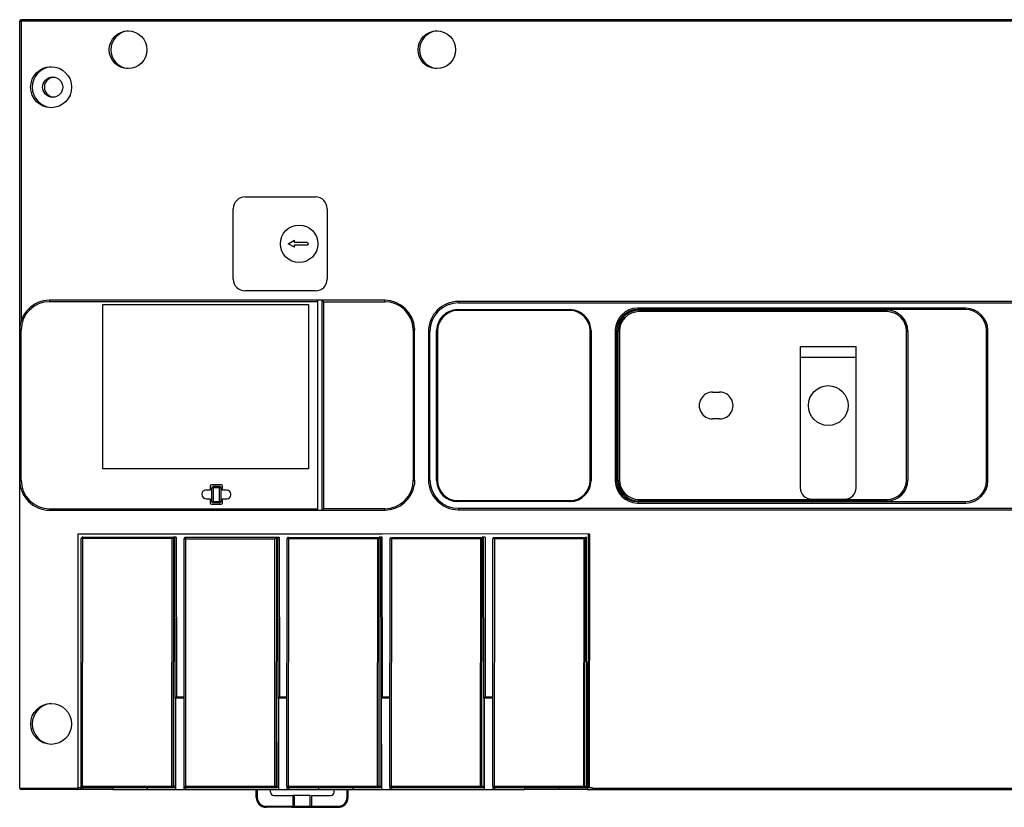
# Model space of a CAD drawing. Header units: millimetres. Extents: x 49 to 401, y 224 to 392.
# Tile 1 of 2: x 49 to 259, y 224 to 392. Entities that reach past the tile are written whole.
import ezdxf

# ---------------------------------------------------------------- set-up
doc = ezdxf.new("R2010")
doc.units = ezdxf.units.MM
doc.header["$LTSCALE"] = 40.370454
doc.layers.get('0').update_dxf_attribs({"linetype": 'CONTINUOUS'})

msp = doc.modelspace()

# ---------------------------------------------------------------- linework, layer by layer
at = {"color": 7}
for p, q in [((48.77, 227.76), (48.77, 391.57)), ((280.76, 391.57), (48.77, 391.57)), ((288.76, 391.87), (49.07, 391.87)), ((49.07, 391.57), (49.07, 327.48)), ((96.94, 354.01), (112, 354.01)), ((94.44, 336.45), (94.44, 351.51)), ((94.44, 351.51), (94.44, 351.51)), ((114.5, 351.51), (114.5, 336.45)), ((106.18, 344.01), (107.5, 344.76)), ((107.5, 343.26), (106.18, 344.01)), ((107.5, 344.26), (107.5, 344.76)), ((107.5, 344.76), (107.5, 344.76)), ((110.19, 344.26), (107.5, 344.26)), ((107.5, 343.26), (107.5, 343.76)), ((107.5, 343.76), (110.19, 343.76)), ((107.5, 343.26), (107.5, 343.26)), ((94.44, 336.45), (94.44, 336.45)), ((112, 333.95), (96.94, 333.95)), ((112.43, 331.95), (55.17, 331.95)), ((112.42, 331.65), (55.17, 331.65)), ((66.53, 295.93), (66.53, 331.05)), ((66.53, 331.05), (110.52, 331.05)), ((110.52, 331.05), (110.52, 295.93)), ((112.42, 331.65), (112.42, 287.42)), ((112.47, 287.12), (112.47, 331.95)), ((126.8, 331.95), (112.47, 331.95)), ((113.42, 287.12), (113.42, 331.95)), ((113.71, 331.65), (113.71, 287.42)), ((113.71, 331.65), (126.8, 331.65)), ((392.71, 331.7), (142.56, 331.7)), ((142.56, 331.4), (392.54, 331.4)), ((142.4, 329.96), (166.4, 329.96)), ((166.4, 329.76), (142.4, 329.76)), ((250.93, 330.27), (180.88, 330.27)), ((250.93, 329.97), (180.88, 329.97)), ((181.15, 329.83), (234.15, 329.83)), ((234.15, 329.53), (181.15, 329.53)), ((49.07, 325.55), (48.77, 325.55)), ((49.07, 293.52), (49.07, 325.55)), ((132.9, 325.55), (132.9, 293.52)), ((133.2, 325.55), (132.9, 325.55)), ((133.2, 325.89), (133.2, 325.55)), ((133.2, 293.52), (133.2, 325.55)), ((136.16, 325.3), (136.16, 293.61)), ((136.46, 325.3), (136.16, 325.3)), ((136.46, 293.61), (136.46, 325.3)), ((137.9, 293.46), (137.9, 325.46)), ((138.1, 325.46), (138.1, 293.46)), ((170.7, 293.46), (170.7, 325.46)), ((170.9, 325.46), (170.9, 293.46)), ((176.08, 325.47), (176.08, 293.44)), ((176.38, 325.47), (176.08, 325.47)), ((176.38, 325.47), (176.38, 293.44)), ((176.68, 293.56), (176.68, 325.36)), ((176.97, 325.36), (176.68, 325.36)), ((176.97, 325.36), (176.97, 293.56)), ((238.32, 293.56), (238.32, 325.36)), ((238.62, 325.36), (238.32, 325.36)), ((238.62, 325.36), (238.62, 293.56)), ((255.73, 325.47), (255.43, 325.47)), ((255.43, 293.44), (255.43, 325.47)), ((255.73, 293.44), (255.73, 325.47)), ((215.63, 322.1), (215.63, 291.87)), ((215.63, 322.1), (227.59, 322.1)), ((227.59, 291.87), (227.59, 322.1)), ((227.59, 319.7), (215.63, 319.7)), ((196.9, 312.32), (198.4, 312.32)), ((198.4, 306.59), (196.9, 306.59)), ((110.52, 295.93), (66.53, 295.93)), ((48.77, 293.52), (49.07, 293.52)), ((132.9, 293.52), (133.2, 293.52)), ((133.2, 293.52), (133.14, 292.62)), ((136.16, 293.61), (136.46, 293.61)), ((176.08, 293.44), (176.38, 293.44)), ((176.68, 293.56), (176.97, 293.56)), ((238.32, 293.56), (238.62, 293.56)), ((255.43, 293.44), (255.73, 293.44)), ((87.72, 290.6), (87.72, 290.52)), ((89.49, 291.4), (88.52, 291.4)), ((89.49, 292.22), (89.49, 291.4)), ((91.82, 292.52), (89.79, 292.52)), ((89.86, 289), (89.86, 291.91)), ((91.76, 291.91), (89.86, 291.91)), ((90.15, 291.91), (90.15, 289)), ((90.16, 292.21), (91.46, 292.21)), ((91.45, 289), (91.45, 291.91)), ((91.46, 292.21), (91.47, 292.21)), ((91.76, 291.91), (91.76, 289)), ((92.12, 291.4), (92.12, 292.22)), ((93.09, 291.4), (92.12, 291.4)), ((93.89, 290.32), (93.89, 290.6)), ((88.72, 289.52), (89.49, 289.52)), ((89.49, 289.52), (89.49, 288.69)), ((89.5, 289.11), (89.87, 289.11)), ((89.5, 288.96), (89.88, 288.96)), ((89.79, 288.39), (91.82, 288.39)), ((89.86, 289), (91.76, 289)), ((91.46, 288.7), (90.16, 288.7)), ((91.45, 288.95), (91.45, 289)), ((91.76, 288.96), (92.14, 288.96)), ((91.77, 289.11), (92.14, 289.11)), ((92.12, 288.69), (92.12, 289.52)), ((92.12, 289.52), (93.09, 289.52)), ((142.4, 289.16), (166.4, 289.16)), ((166.4, 288.96), (142.4, 288.96)), ((180.88, 288.94), (250.93, 288.94)), ((180.88, 288.64), (250.93, 288.64)), ((181.15, 289.38), (234.15, 289.38)), ((234.15, 289.08), (181.15, 289.08)), ((218.03, 289.47), (225.19, 289.47)), ((55.17, 287.42), (112.42, 287.42)), ((55.17, 287.12), (112.43, 287.12)), ((112.47, 287.12), (126.8, 287.12)), ((126.8, 287.42), (113.71, 287.42)), ((142.56, 287.51), (392.54, 287.51)), ((142.56, 287.21), (392.71, 287.21)), ((61.23, 282.06), (61.22, 227.46)), ((61.23, 282.06), (126.24, 282.06)), ((170.65, 281.97), (126.24, 282.05)), ((61.91, 227.46), (61.94, 281.07)), ((81.64, 281.06), (61.94, 281.07)), ((62.19, 228.15), (62.24, 281.07)), ((62.24, 281.37), (81.34, 281.36)), ((81.29, 228.15), (81.34, 281.06)), ((81.65, 281.36), (81.6, 228.15)), ((82.24, 281.36), (81.65, 281.36)), ((82.01, 246.96), (81.95, 281.36)), ((82.24, 281.36), (82.3, 247.26)), ((83.91, 227.46), (83.94, 281.03)), ((83.95, 281.11), (83.94, 281.03)), ((83.94, 281.03), (103.34, 281.02)), ((84.24, 281.03), (84.19, 228.15)), ((84.24, 281.33), (103.64, 281.32)), ((103.29, 228.15), (103.34, 281.02)), ((103.64, 281.32), (103.6, 228.15)), ((103.64, 281.36), (104.24, 281.36)), ((104.01, 246.96), (103.95, 281.36)), ((104.24, 281.36), (104.3, 247.26)), ((105.9, 228.16), (105.94, 281)), ((125.64, 280.98), (105.94, 281)), ((106.24, 281), (106.19, 228.15)), ((106.24, 281.3), (125.34, 281.28)), ((125.29, 228.15), (125.34, 280.98)), ((125.6, 228.15), (125.64, 281.36)), ((126.24, 281.36), (125.64, 281.36)), ((126.01, 246.96), (125.95, 281.36)), ((126.3, 247.26), (126.24, 281.36)), ((127.9, 228.16), (127.94, 281)), ((127.95, 281.07), (127.94, 281)), ((147.64, 280.98), (127.94, 281)), ((128.24, 281), (128.19, 228.15)), ((128.24, 281.3), (147.34, 281.28)), ((147.29, 228.15), (147.34, 280.98)), ((147.59, 228.15), (147.64, 281.36)), ((148.24, 281.36), (147.64, 281.36)), ((148.01, 246.96), (147.95, 281.36)), ((148.24, 281.36), (148.3, 247.26)), ((149.89, 228.16), (149.94, 281)), ((149.95, 281.07), (149.94, 281)), ((169.64, 280.98), (149.94, 281)), ((150.24, 281), (150.19, 228.15)), ((150.24, 281.3), (169.34, 281.28)), ((169.34, 280.98), (169.29, 228.15)), ((169.59, 228.15), (169.64, 281.36)), ((169.64, 281.36), (169.94, 281.36)), ((170.03, 227.86), (169.94, 281.36)), ((170.26, 227.86), (170.35, 281.97)), ((170.55, 227.86), (170.65, 281.97)), ((82, 246.96), (81.98, 228.15)), ((83.92, 246.96), (82.01, 246.96)), ((82.06, 246.96), (82.1, 227.46)), ((82.3, 247.26), (83.92, 247.26)), ((103.99, 246.96), (103.98, 228.15)), ((105.92, 246.96), (104.01, 246.96)), ((104.06, 246.96), (104.1, 227.46)), ((104.3, 247.26), (105.91, 247.26)), ((125.99, 246.96), (125.98, 228.15)), ((127.92, 246.96), (126.01, 246.96)), ((126.06, 246.96), (126.09, 227.46)), ((126.3, 247.26), (127.91, 247.26)), ((147.99, 246.96), (147.98, 228.15)), ((149.91, 246.96), (148.01, 246.96)), ((148.06, 246.96), (148.09, 227.46)), ((148.3, 247.26), (149.91, 247.26)), ((48.77, 227.76), (61.16, 227.76)), ((61.17, 227.46), (49.07, 227.46)), ((61.16, 227.86), (61.16, 227.76)), ((61.16, 227.86), (81.68, 227.86)), ((68.66, 227.46), (61.22, 227.46)), ((62.19, 228.15), (81.98, 228.15)), ((62.24, 227.86), (62.24, 227.46)), ((68.66, 227.86), (68.66, 227.46)), ((68.68, 227.46), (83.91, 227.46)), ((76.01, 227.86), (76.01, 227.46)), ((83.9, 227.86), (103.68, 227.86)), ((83.96, 227.46), (112.66, 227.46)), ((84.19, 228.15), (103.98, 228.15)), ((84.24, 227.86), (84.24, 227.46)), ((99.35, 225.76), (99.35, 227.46)), ((99.54, 227.46), (99.54, 225.76)), ((102.38, 226.86), (102.38, 227.46)), ((105.9, 228.16), (125.98, 228.15)), ((105.91, 227.86), (105.91, 227.46)), ((105.91, 227.86), (125.68, 227.86)), ((106.24, 227.86), (106.24, 227.46)), ((112.66, 227.86), (112.66, 227.46)), ((112.68, 227.46), (156.66, 227.46)), ((115.98, 226.86), (115.98, 227.46)), ((118.74, 225.76), (118.74, 227.46)), ((118.95, 227.46), (118.95, 225.76)), ((120.01, 227.86), (120.01, 227.46)), ((127.9, 228.16), (147.98, 228.15)), ((127.91, 227.86), (127.91, 227.46)), ((127.91, 227.86), (147.68, 227.86)), ((128.24, 227.86), (128.24, 227.46)), ((149.89, 228.16), (169.98, 228.15)), ((149.91, 227.86), (169.68, 227.86)), ((149.91, 227.86), (149.91, 227.46)), ((150.24, 227.86), (150.24, 227.46)), ((156.66, 227.86), (156.66, 227.46)), ((170.03, 227.46), (156.68, 227.46)), ((164.01, 227.86), (164.01, 227.46)), ((170.03, 227.86), (171.14, 227.86)), ((170.09, 227.86), (170.09, 227.46)), ((170.09, 227.46), (400.5, 227.46)), ((171.14, 227.86), (171.14, 227.76)), ((171.14, 227.76), (280.48, 227.76)), ((99.35, 225.76), (99.54, 225.76)), ((103.08, 226.16), (107.14, 226.16)), ((107.14, 226.16), (107.14, 223.86)), ((110.87, 226.16), (107.17, 226.16)), ((107.47, 226.16), (107.47, 223.86)), ((110.87, 223.86), (110.87, 226.16)), ((111.14, 226.16), (111.14, 223.86)), ((111.14, 226.16), (115.28, 226.16)), ((118.74, 225.76), (118.95, 225.76)), ((101.44, 223.86), (107.14, 223.86)), ((106.95, 223.66), (101.45, 223.66)), ((106.97, 223.66), (111.3, 223.66)), ((107.17, 223.86), (111.13, 223.86)), ((111.14, 223.86), (116.84, 223.86)), ((111.35, 223.66), (116.85, 223.66))]:
    msp.add_line(p, q, dxfattribs=at)
for centre, radius in [((71.94, 385.46), 4.02), ((137.94, 385.46), 4.02), ((55.49, 377.46), 4.38), ((55.83, 377.46), 2.15), ((108.5, 344.01), 4), ((55.49, 241.46), 4.37)]:
    msp.add_circle(centre, radius, dxfattribs=at)
for centre, radius, start, end in [((49.07, 391.57), 0.3, 90, 180), ((72.28, 385.46), 4.02, 94.7486, 265.247), ((138.28, 385.46), 4.02, 94.7485, 265.247), ((55.83, 377.46), 4.38, 94.358, 265.6392), ((56.19, 377.46), 2.15, 98.6442, 261.3372), ((96.94, 351.51), 2.5, 90.0055, 179.9968), ((112, 351.51), 2.5, 0.0032, 89.9945), ((110.19, 344.01), 0.25, 269.9781, 90.0219), ((96.94, 336.45), 2.5, 180.0032, 269.9945), ((112, 336.45), 2.5, 270.0055, 359.9968), ((55.17, 325.55), 6.4, 90, 180), ((55.17, 325.55), 6.1, 90.0001, 179.9984), ((126.8, 325.55), 6.4, 3.0132, 90), ((126.8, 325.55), 6.1, 2.2798, 90.0001), ((142.56, 325.3), 6.4, 90, 180), ((142.56, 325.3), 6.1, 90.0003, 179.9986), ((142.4, 325.45), 4.5, 90.7576, 179.2449), ((142.4, 325.45), 4.3, 90.0055, 179.9968), ((142.4, 325.52), 4.43, 90.0002, 90.7638), ((166.4, 325.52), 4.43, 89.2362, 89.9998), ((166.4, 325.45), 4.3, 0.0032, 89.9945), ((166.4, 325.45), 4.5, 0.0032, 89.2424), ((180.88, 325.47), 4.8, 90.6928, 179.1164), ((180.88, 325.47), 4.5, 90.0042, 179.9979), ((180.91, 325.47), 4.5, 90.0058, 179.9972), ((181.15, 325.35), 4.47, 92.247, 179.9984), ((181.15, 325.35), 4.17, 90.0055, 179.9968), ((180.88, 325.54), 4.73, 89.9987, 90.7029), ((181.15, 325.41), 4.42, 90.002, 92.271), ((211.07, 329.53), 29.92, 179.7224, 180.0097), ((234.15, 325.35), 4.47, 0.002, 89.9957), ((234.15, 325.35), 4.17, 0.0032, 89.9945), ((234.18, 325.35), 4.47, 0.0032, 89.9945), ((250.93, 325.54), 4.73, 88.5535, 90.0017), ((250.93, 325.47), 4.5, 0.0033, 89.9969), ((250.93, 325.47), 4.8, 1.0526, 88.5644), ((126.84, 325.55), 6.06, 0.0022, 2.2979), ((142.34, 325.46), 4.43, 179.2364, 179.9998), ((180.81, 325.47), 4.72, 179.1109, 180.001), ((250.99, 325.47), 4.74, 359.9998, 1.0693), ((55.17, 293.52), 6.4, 180, 270), ((55.17, 293.52), 6.1, 180.0016, 270.0006), ((126.8, 293.52), 6.1, 269.9988, 359.9842), ((126.8, 293.52), 6.4, 270, 351.8537), ((142.56, 293.61), 6.4, 180, 270), ((142.56, 293.61), 6.1, 180.0016, 270.0006), ((142.34, 293.46), 4.43, 180.0002, 180.7637), ((142.4, 293.46), 4.5, 180.7552, 269.2424), ((142.4, 293.46), 4.3, 180.0032, 269.9945), ((166.4, 293.46), 4.3, 270.0055, 359.9968), ((166.4, 293.46), 4.5, 270.7576, 359.9968), ((180.82, 293.44), 4.73, 179.999, 180.8964), ((180.88, 293.44), 4.8, 180.8814, 269.3057), ((180.88, 293.44), 4.5, 180.0018, 269.9956), ((180.91, 293.44), 4.5, 180.0035, 269.995), ((181.15, 293.56), 4.47, 180.0016, 267.7531), ((181.15, 293.56), 4.17, 180.0032, 269.9945), ((234.15, 293.56), 4.47, 270.0043, 359.998), ((234.15, 293.56), 4.17, 270.0055, 359.9968), ((234.18, 293.56), 4.47, 270.0055, 359.9968), ((250.93, 293.44), 4.5, 270.0025, 359.9968), ((250.93, 293.44), 4.8, 271.4334, 358.9456), ((251.01, 293.44), 4.72, 358.9401, 0.0008), ((88.52, 290.6), 0.8, 90.0041, 179.9981), ((88.72, 290.52), 1, 180.0019, 269.9959), ((93.09, 290.6), 0.8, 0.002, 89.9959), ((218.03, 291.87), 2.4, 180, 270), ((225.19, 291.87), 2.4, 270, 360), ((119.91, 288.99), 28.46, 180.0777, 180.2802), ((93.09, 290.32), 0.8, 270.0041, 359.9982), ((142.4, 293.39), 4.43, 269.2362, 269.9998), ((166.4, 293.39), 4.43, 270.0002, 270.7638), ((180.88, 293.36), 4.72, 269.3053, 270.0012), ((210.8, 288.65), 29.92, 179.7223, 180.0097), ((181.15, 293.51), 4.42, 267.7291, 269.998), ((250.93, 293.38), 4.74, 269.9975, 271.4548), ((62.24, 281.07), 0.3, 89.9333, 179.9689), ((117.43, 281), 33.19, 179.8229, 179.9502), ((106.24, 281), 0.3, 89.9333, 179.9689), ((161.43, 280.97), 33.19, 179.8229, 179.9502), ((183.43, 280.97), 33.19, 179.8229, 179.9502), ((55.83, 241.46), 4.37, 94.3649, 265.6309), ((49.07, 227.76), 0.3, 180, 270), ((111.21, 228.15), 29.92, 179.9903, 180.2776), ((81.3, 228.15), 0.3, 269.9802, 359.9686), ((81.68, 228.16), 0.302, 330.0244, 340.7275), ((133.21, 228.15), 29.92, 179.9903, 180.2776), ((103.3, 228.15), 0.3, 269.9836, 359.9686), ((103.68, 228.16), 0.302, 330.0245, 340.7305), ((106.2, 228.15), 0.3, 179.9311, 270.0167), ((155.21, 228.15), 29.92, 179.9903, 180.2776), ((125.3, 228.15), 0.3, 269.9802, 359.9686), ((125.68, 228.16), 0.302, 330.0244, 340.7275), ((128.19, 228.15), 0.3, 179.9311, 270.0167), ((177.21, 228.15), 29.92, 179.9903, 180.2776), ((147.29, 228.15), 0.3, 269.9836, 359.9686), ((147.67, 228.16), 0.302, 330.0245, 340.7305), ((150.19, 228.15), 0.3, 179.9311, 270.0167), ((199.21, 228.15), 29.92, 179.9903, 180.2776), ((169.29, 228.15), 0.3, 269.9833, 359.9688), ((169.67, 228.16), 0.302, 330.0244, 340.7153), ((101.45, 225.76), 2.1, 179.9989, 269.9989), ((101.44, 225.76), 1.9, 180.0019, 269.9959), ((103.08, 226.86), 0.7, 180.0019, 269.9959), ((115.28, 226.86), 0.7, 270.0041, 359.9981), ((116.84, 225.76), 1.9, 270.0041, 359.9981), ((116.85, 225.76), 2.1, 270.0011, 0.0011), ((116.88, 225.76), 2.1, 270.0011, 0.0011)]:
    msp.add_arc(centre, radius, start, end, dxfattribs=at)
msp.add_ellipse((221.61, 309.46), major_axis=(0, -4.25), ratio=0.999962, dxfattribs=at)
for centre, major_axis, ratio, start_param, end_param in [((196.9, 309.46), (0, 2.87), 0.999962, 0, 3.141593), ((198.4, 309.46), (0, 2.87), 0.999962, -3.141593, 0), ((89.79, 292.22), (-0.158, 0.255), 0.999915, 5.729657, 7.300377), ((91.82, 292.22), (0.158, 0.255), 0.999915, -1.017192, 0.553529), ((89.79, 288.69), (0.158, 0.255), 0.999915, -4.158784, -2.588064), ((91.82, 288.69), (-0.158, 0.255), 0.999915, 2.588064, 4.158784)]:
    msp.add_ellipse(centre, major_axis=major_axis, ratio=ratio, start_param=start_param, end_param=end_param, dxfattribs=at)
for points, knots in [([(49.07, 391.87), (49.07, 391.87), (49.07, 391.86), (49.07, 391.85), (49.07, 391.82), (49.07, 391.77), (49.07, 391.68), (49.07, 391.61), (49.07, 391.57)], [0, 0, 0, 0, 0.019496, 0.076383, 0.168581, 0.292883, 0.617861, 1, 1, 1, 1]), ([(55.17, 331.95), (55.17, 331.95), (55.17, 331.94), (55.17, 331.93), (55.17, 331.9), (55.17, 331.84), (55.17, 331.76), (55.17, 331.69), (55.17, 331.65)], [0, 0, 0, 0, 0.019496, 0.076385, 0.168584, 0.292886, 0.617863, 1, 1, 1, 1]), ([(112.42, 331.65), (112.42, 331.69), (112.42, 331.76), (112.42, 331.84), (112.43, 331.9), (112.42, 331.93), (112.43, 331.94), (112.43, 331.95), (112.43, 331.95)], [0, 0, 0, 0, 0.382143, 0.707089, 0.831359, 0.923558, 0.980481, 1, 1, 1, 1]), ([(113.42, 331.95), (113.41, 331.95), (113.44, 331.93), (113.45, 331.92), (113.48, 331.88), (113.54, 331.83), (113.62, 331.75), (113.68, 331.68), (113.71, 331.65)], [0, 0, 0, 0, 0.027683, 0.104306, 0.217189, 0.353744, 0.665524, 1, 1, 1, 1]), ([(126.8, 331.65), (126.8, 331.69), (126.8, 331.76), (126.8, 331.84), (126.8, 331.9), (126.8, 331.93), (126.81, 331.94), (126.8, 331.95), (126.8, 331.95)], [0, 0, 0, 0, 0.38214, 0.707118, 0.83142, 0.923618, 0.980505, 1, 1, 1, 1]), ([(142.56, 331.7), (142.56, 331.7), (142.56, 331.69), (142.56, 331.67), (142.56, 331.64), (142.56, 331.59), (142.56, 331.51), (142.56, 331.44), (142.56, 331.4)], [0, 0, 0, 0, 0.019496, 0.076385, 0.168584, 0.292886, 0.617863, 1, 1, 1, 1]), ([(180.88, 330.27), (180.88, 330.23), (180.88, 330.16), (180.88, 330.08), (180.88, 330.02), (180.88, 329.99), (180.88, 329.98), (180.88, 329.97), (180.88, 329.97)], [0, 0, 0, 0, 0.38213, 0.707103, 0.831405, 0.923605, 0.980498, 1, 1, 1, 1]), ([(181.15, 329.83), (181.15, 329.83), (181.15, 329.81), (181.15, 329.79), (181.15, 329.73), (181.15, 329.7), (181.15, 329.68)], [0, 0, 0, 0, 0.068781, 0.268082, 0.585687, 1, 1, 1, 1]), ([(234.15, 329.53), (234.15, 329.57), (234.15, 329.64), (234.15, 329.72), (234.15, 329.77), (234.15, 329.8), (234.15, 329.82), (234.15, 329.83), (234.15, 329.83)], [0, 0, 0, 0, 0.382139, 0.707117, 0.831419, 0.923617, 0.980504, 1, 1, 1, 1]), ([(250.93, 329.97), (250.93, 329.97), (250.93, 329.98), (250.93, 329.99), (250.93, 330.02), (250.93, 330.08), (250.93, 330.16), (250.93, 330.23), (250.93, 330.27)], [0, 0, 0, 0, 0.019502, 0.076394, 0.168594, 0.292897, 0.61787, 1, 1, 1, 1]), ([(90.16, 292.21), (90.15, 292.21), (90.16, 292.19), (90.16, 292.18), (90.16, 292.17)], [0, 0, 0, 0, 0.256566, 1, 1, 1, 1]), ([(90.16, 292.17), (90.16, 292.15), (90.15, 292.07), (90.15, 291.98), (90.15, 291.91)], [0, 0, 0, 0, 0.183407, 1, 1, 1, 1]), ([(91.45, 292.17), (91.45, 292.18), (91.46, 292.19), (91.45, 292.21), (91.46, 292.21)], [0, 0, 0, 0, 0.743434, 1, 1, 1, 1]), ([(91.45, 291.91), (91.45, 291.93), (91.45, 292.02), (91.45, 292.11), (91.45, 292.17)], [0, 0, 0, 0, 0.297743, 1, 1, 1, 1]), ([(90.15, 289), (90.15, 288.98), (90.15, 288.89), (90.15, 288.8), (90.16, 288.74)], [0, 0, 0, 0, 0.297743, 1, 1, 1, 1]), ([(90.16, 288.74), (90.16, 288.73), (90.16, 288.72), (90.15, 288.7), (90.16, 288.7)], [0, 0, 0, 0, 0.743434, 1, 1, 1, 1]), ([(91.45, 288.74), (91.45, 288.75), (91.45, 288.79), (91.45, 288.82), (91.45, 288.85)], [0, 0, 0, 0, 0.198409, 1, 1, 1, 1]), ([(91.46, 288.7), (91.45, 288.7), (91.46, 288.72), (91.45, 288.73), (91.45, 288.74)], [0, 0, 0, 0, 0.256566, 1, 1, 1, 1]), ([(180.88, 288.94), (180.88, 288.94), (180.89, 288.92), (180.88, 288.9), (180.88, 288.85), (180.88, 288.81), (180.88, 288.79)], [0, 0, 0, 0, 0.068803, 0.268109, 0.585704, 1, 1, 1, 1]), ([(181.15, 289.38), (181.15, 289.34), (181.15, 289.27), (181.15, 289.19), (181.15, 289.14), (181.15, 289.11), (181.15, 289.09), (181.15, 289.08), (181.15, 289.08)], [0, 0, 0, 0, 0.382139, 0.707117, 0.831419, 0.923617, 0.980504, 1, 1, 1, 1]), ([(234.15, 289.08), (234.15, 289.08), (234.15, 289.09), (234.15, 289.11), (234.15, 289.14), (234.15, 289.19), (234.15, 289.27), (234.15, 289.34), (234.15, 289.38)], [0, 0, 0, 0, 0.019496, 0.076383, 0.168581, 0.292883, 0.617861, 1, 1, 1, 1]), ([(250.93, 288.64), (250.93, 288.68), (250.93, 288.75), (250.93, 288.83), (250.93, 288.89), (250.93, 288.92), (250.93, 288.93), (250.93, 288.94), (250.93, 288.94)], [0, 0, 0, 0, 0.382125, 0.707095, 0.831396, 0.923598, 0.980494, 1, 1, 1, 1]), ([(55.17, 287.42), (55.17, 287.39), (55.17, 287.32), (55.17, 287.23), (55.17, 287.18), (55.17, 287.15), (55.17, 287.14), (55.17, 287.12), (55.17, 287.12)], [0, 0, 0, 0, 0.382137, 0.707113, 0.831416, 0.923615, 0.980504, 1, 1, 1, 1]), ([(112.43, 287.12), (112.43, 287.12), (112.43, 287.14), (112.42, 287.15), (112.43, 287.18), (112.42, 287.23), (112.42, 287.32), (112.42, 287.39), (112.42, 287.42)], [0, 0, 0, 0, 0.019477, 0.076294, 0.168332, 0.292377, 0.617555, 1, 1, 1, 1]), ([(113.71, 287.42), (113.68, 287.39), (113.62, 287.33), (113.54, 287.25), (113.48, 287.19), (113.45, 287.16), (113.44, 287.14), (113.41, 287.12), (113.42, 287.12)], [0, 0, 0, 0, 0.334465, 0.646233, 0.782799, 0.895681, 0.97231, 1, 1, 1, 1]), ([(126.8, 287.12), (126.8, 287.12), (126.81, 287.14), (126.8, 287.15), (126.8, 287.18), (126.8, 287.23), (126.8, 287.32), (126.8, 287.39), (126.8, 287.42)], [0, 0, 0, 0, 0.019495, 0.076382, 0.168581, 0.292883, 0.617861, 1, 1, 1, 1]), ([(142.56, 287.51), (142.56, 287.47), (142.56, 287.4), (142.56, 287.32), (142.56, 287.27), (142.56, 287.24), (142.56, 287.22), (142.56, 287.21), (142.56, 287.21)], [0, 0, 0, 0, 0.382136, 0.707112, 0.831415, 0.923614, 0.980504, 1, 1, 1, 1]), ([(62.24, 281.37), (62.24, 281.37), (62.25, 281.36), (62.24, 281.35), (62.24, 281.32), (62.24, 281.26), (62.24, 281.18), (62.24, 281.11), (62.24, 281.07)], [0, 0, 0, 0, 0.019497, 0.076385, 0.168584, 0.292886, 0.617863, 1, 1, 1, 1]), ([(81.34, 281.32), (81.34, 281.33), (81.35, 281.33), (81.34, 281.36), (81.34, 281.36)], [0, 0, 0, 0, 0.743427, 1, 1, 1, 1]), ([(81.34, 281.06), (81.34, 281.08), (81.34, 281.17), (81.34, 281.25), (81.34, 281.32)], [0, 0, 0, 0, 0.297742, 1, 1, 1, 1]), ([(84.24, 281.33), (84.24, 281.33), (84.25, 281.3), (84.24, 281.27), (84.24, 281.19), (84.24, 281.14), (84.24, 281.11)], [0, 0, 0, 0, 0.072097, 0.279047, 0.599504, 1, 1, 1, 1]), ([(103.34, 281.02), (103.37, 281.05), (103.44, 281.11), (103.52, 281.19), (103.57, 281.25), (103.61, 281.28), (103.63, 281.3), (103.64, 281.32), (103.64, 281.32)], [0, 0, 0, 0, 0.332055, 0.642662, 0.779256, 0.892692, 0.97051, 1, 1, 1, 1]), ([(106.24, 281.3), (106.24, 281.3), (106.24, 281.28), (106.24, 281.27), (106.24, 281.24), (106.24, 281.19), (106.24, 281.1), (106.24, 281.03), (106.24, 281)], [0, 0, 0, 0, 0.019497, 0.076385, 0.168584, 0.292886, 0.617863, 1, 1, 1, 1]), ([(125.34, 281.24), (125.34, 281.25), (125.34, 281.26), (125.34, 281.28), (125.34, 281.28)], [0, 0, 0, 0, 0.743427, 1, 1, 1, 1]), ([(125.34, 280.98), (125.34, 281), (125.34, 281.09), (125.34, 281.18), (125.34, 281.24)], [0, 0, 0, 0, 0.297742, 1, 1, 1, 1]), ([(128.24, 281.3), (128.24, 281.3), (128.25, 281.26), (128.24, 281.23), (128.24, 281.15), (128.24, 281.1), (128.24, 281.07)], [0, 0, 0, 0, 0.072097, 0.279047, 0.599504, 1, 1, 1, 1]), ([(147.34, 281.24), (147.34, 281.25), (147.34, 281.26), (147.34, 281.28), (147.34, 281.28)], [0, 0, 0, 0, 0.743427, 1, 1, 1, 1]), ([(147.34, 280.98), (147.34, 281), (147.34, 281.09), (147.34, 281.18), (147.34, 281.24)], [0, 0, 0, 0, 0.297742, 1, 1, 1, 1]), ([(150.24, 281.3), (150.24, 281.3), (150.25, 281.26), (150.23, 281.23), (150.24, 281.15), (150.24, 281.1), (150.24, 281.07)], [0, 0, 0, 0, 0.072097, 0.279047, 0.599504, 1, 1, 1, 1]), ([(169.34, 281.24), (169.34, 281.25), (169.34, 281.26), (169.34, 281.28), (169.34, 281.28)], [0, 0, 0, 0, 0.743427, 1, 1, 1, 1]), ([(169.34, 280.98), (169.34, 281), (169.34, 281.09), (169.34, 281.18), (169.34, 281.24)], [0, 0, 0, 0, 0.297742, 1, 1, 1, 1]), ([(82.01, 246.96), (82, 246.96), (82.03, 246.97), (82.04, 246.99), (82.08, 247.02), (82.13, 247.08), (82.21, 247.16), (82.27, 247.22), (82.3, 247.26)], [0, 0, 0, 0, 0.027654, 0.104219, 0.217056, 0.353593, 0.665421, 1, 1, 1, 1]), ([(104.01, 246.96), (104, 246.96), (104.03, 246.97), (104.04, 246.99), (104.07, 247.02), (104.13, 247.08), (104.21, 247.16), (104.27, 247.22), (104.3, 247.26)], [0, 0, 0, 0, 0.027654, 0.104219, 0.217056, 0.353593, 0.665421, 1, 1, 1, 1]), ([(126.01, 246.96), (126, 246.96), (126.03, 246.97), (126.04, 246.99), (126.07, 247.02), (126.13, 247.08), (126.21, 247.16), (126.27, 247.22), (126.3, 247.26)], [0, 0, 0, 0, 0.027654, 0.104219, 0.217056, 0.353593, 0.665421, 1, 1, 1, 1]), ([(148.01, 246.96), (148, 246.96), (148.03, 246.97), (148.03, 246.99), (148.07, 247.02), (148.13, 247.08), (148.21, 247.16), (148.27, 247.22), (148.3, 247.26)], [0, 0, 0, 0, 0.027654, 0.104219, 0.217056, 0.353593, 0.665421, 1, 1, 1, 1]), ([(61.17, 227.46), (61.16, 227.46), (61.17, 227.47), (61.16, 227.48), (61.16, 227.51), (61.16, 227.56), (61.16, 227.65), (61.16, 227.72), (61.16, 227.76)], [0, 0, 0, 0, 0.019518, 0.07644, 0.168638, 0.292907, 0.617855, 1, 1, 1, 1]), ([(62.19, 228.15), (62.16, 228.12), (62.1, 228.06), (62.02, 227.98), (61.97, 227.92), (61.93, 227.89), (61.92, 227.87), (61.89, 227.86), (61.9, 227.86)], [0, 0, 0, 0, 0.334413, 0.646157, 0.782732, 0.895637, 0.972294, 1, 1, 1, 1]), ([(81.3, 227.86), (81.29, 227.86), (81.3, 227.88), (81.29, 227.9), (81.3, 227.95), (81.29, 227.98), (81.29, 228.01)], [0, 0, 0, 0, 0.068781, 0.268082, 0.585687, 1, 1, 1, 1]), ([(84.19, 228.15), (84.16, 228.12), (84.1, 228.06), (84.02, 227.98), (83.96, 227.92), (83.93, 227.89), (83.92, 227.87), (83.89, 227.86), (83.9, 227.86)], [0, 0, 0, 0, 0.334413, 0.646157, 0.782732, 0.895637, 0.972294, 1, 1, 1, 1]), ([(103.3, 227.86), (103.29, 227.86), (103.3, 227.88), (103.29, 227.9), (103.3, 227.95), (103.29, 227.98), (103.29, 228.01)], [0, 0, 0, 0, 0.068781, 0.268082, 0.585687, 1, 1, 1, 1]), ([(106.19, 228.15), (106.19, 228.13), (106.19, 228.04), (106.19, 227.96), (106.19, 227.9)], [0, 0, 0, 0, 0.297743, 1, 1, 1, 1]), ([(106.19, 227.9), (106.19, 227.89), (106.2, 227.88), (106.19, 227.86), (106.2, 227.86)], [0, 0, 0, 0, 0.743434, 1, 1, 1, 1]), ([(125.3, 227.86), (125.29, 227.86), (125.3, 227.88), (125.29, 227.9), (125.29, 227.95), (125.29, 227.98), (125.29, 228.01)], [0, 0, 0, 0, 0.068781, 0.268082, 0.585687, 1, 1, 1, 1]), ([(128.19, 228.15), (128.19, 228.13), (128.19, 228.04), (128.19, 227.96), (128.19, 227.9)], [0, 0, 0, 0, 0.297743, 1, 1, 1, 1]), ([(128.19, 227.9), (128.19, 227.89), (128.2, 227.88), (128.19, 227.86), (128.19, 227.86)], [0, 0, 0, 0, 0.743434, 1, 1, 1, 1]), ([(147.29, 227.86), (147.29, 227.86), (147.3, 227.88), (147.29, 227.9), (147.29, 227.95), (147.29, 227.98), (147.29, 228.01)], [0, 0, 0, 0, 0.068781, 0.268082, 0.585687, 1, 1, 1, 1]), ([(150.19, 228.15), (150.19, 228.13), (150.19, 228.04), (150.19, 227.96), (150.19, 227.9)], [0, 0, 0, 0, 0.297743, 1, 1, 1, 1]), ([(150.19, 227.9), (150.19, 227.89), (150.2, 227.88), (150.19, 227.86), (150.19, 227.86)], [0, 0, 0, 0, 0.743434, 1, 1, 1, 1]), ([(169.29, 227.86), (169.29, 227.86), (169.3, 227.88), (169.29, 227.9), (169.29, 227.95), (169.29, 227.98), (169.29, 228.01)], [0, 0, 0, 0, 0.068781, 0.268082, 0.585687, 1, 1, 1, 1]), ([(171.14, 227.76), (171.14, 227.73), (171.14, 227.64), (171.14, 227.56), (171.14, 227.5)], [0, 0, 0, 0, 0.297548, 1, 1, 1, 1]), ([(171.14, 227.5), (171.14, 227.49), (171.15, 227.48), (171.14, 227.46), (171.15, 227.46)], [0, 0, 0, 0, 0.743267, 1, 1, 1, 1]), ([(101.44, 223.86), (101.44, 223.83), (101.45, 223.78), (101.44, 223.72), (101.45, 223.69), (101.44, 223.66), (101.45, 223.66)], [0, 0, 0, 0, 0.382149, 0.707135, 0.923639, 1, 1, 1, 1]), ([(107.14, 223.86), (107.14, 223.8), (107.1, 223.69), (106.99, 223.66), (106.95, 223.66)], [0, 0, 0, 0, 0.553943, 1, 1, 1, 1]), ([(107.47, 223.86), (107.47, 223.84), (107.47, 223.78), (107.47, 223.72), (107.47, 223.68)], [0, 0, 0, 0, 0.297743, 1, 1, 1, 1]), ([(107.47, 223.68), (107.47, 223.68), (107.47, 223.67), (107.47, 223.66), (107.47, 223.66)], [0, 0, 0, 0, 0.743434, 1, 1, 1, 1]), ([(110.87, 223.66), (110.87, 223.66), (110.88, 223.69), (110.87, 223.72), (110.87, 223.78), (110.87, 223.83), (110.87, 223.86)], [0, 0, 0, 0, 0.076361, 0.292865, 0.617851, 1, 1, 1, 1]), ([(111.14, 223.86), (111.14, 223.8), (111.19, 223.69), (111.3, 223.66), (111.35, 223.66)], [0, 0, 0, 0, 0.551492, 1, 1, 1, 1]), ([(116.85, 223.66), (116.84, 223.66), (116.85, 223.69), (116.84, 223.72), (116.85, 223.78), (116.84, 223.83), (116.84, 223.86)], [0, 0, 0, 0, 0.076361, 0.292865, 0.617851, 1, 1, 1, 1])]:
    msp.add_open_spline(points, degree=3, knots=knots, dxfattribs=at)
for points in [[(110.41, 344.14), (110.37, 344.21), (110.28, 344.26), (110.19, 344.26)], [(110.41, 343.89), (110.37, 343.82), (110.28, 343.76), (110.19, 343.76)], [(110.44, 344.01), (110.44, 344.06), (110.43, 344.1), (110.41, 344.14)], [(110.44, 344.01), (110.44, 343.97), (110.43, 343.93), (110.41, 343.89)], [(89.86, 291.91), (89.86, 292.01), (89.92, 292.12), (90.01, 292.17)], [(90.01, 292.17), (90.05, 292.19), (90.11, 292.21), (90.16, 292.21)], [(91.63, 292.16), (91.58, 292.19), (91.53, 292.21), (91.47, 292.21)], [(91.47, 292.21), (91.52, 292.21), (91.57, 292.19), (91.61, 292.17)], [(91.61, 292.17), (91.65, 292.14), (91.69, 292.1), (91.72, 292.06)], [(91.73, 292.05), (91.71, 292.1), (91.67, 292.14), (91.63, 292.16)], [(91.72, 292.06), (91.74, 292.01), (91.76, 291.96), (91.76, 291.91)], [(91.77, 291.91), (91.77, 291.96), (91.76, 292.01), (91.73, 292.05)], [(90.01, 288.74), (89.92, 288.79), (89.86, 288.9), (89.86, 289)], [(90.16, 288.7), (90.11, 288.7), (90.05, 288.72), (90.01, 288.74)], [(91.61, 288.74), (91.56, 288.72), (91.51, 288.7), (91.46, 288.7)], [(91.47, 288.7), (91.52, 288.7), (91.56, 288.71), (91.6, 288.73)], [(91.6, 288.73), (91.64, 288.75), (91.68, 288.78), (91.71, 288.82)], [(91.72, 288.85), (91.69, 288.81), (91.65, 288.77), (91.61, 288.74)], [(91.71, 288.82), (91.74, 288.86), (91.76, 288.91), (91.77, 288.96)], [(91.76, 289), (91.76, 288.95), (91.74, 288.9), (91.72, 288.85)], [(81.34, 281.36), (81.44, 281.36), (81.55, 281.29), (81.6, 281.21)], [(81.61, 281.2), (81.58, 281.25), (81.54, 281.29), (81.5, 281.31)], [(81.6, 281.21), (81.63, 281.16), (81.64, 281.11), (81.64, 281.06)], [(81.64, 281.06), (81.64, 281.11), (81.63, 281.16), (81.61, 281.2)], [(83.95, 281.11), (83.97, 281.18), (84.03, 281.25), (84.09, 281.29)], [(84.09, 281.29), (84.14, 281.32), (84.19, 281.33), (84.24, 281.33)], [(125.34, 281.28), (125.44, 281.28), (125.55, 281.22), (125.6, 281.13)], [(125.6, 281.13), (125.58, 281.17), (125.54, 281.21), (125.5, 281.24)], [(125.6, 281.13), (125.63, 281.08), (125.64, 281.03), (125.64, 280.98)], [(125.64, 280.98), (125.64, 281.03), (125.63, 281.08), (125.6, 281.13)], [(127.95, 281.07), (127.97, 281.14), (128.02, 281.22), (128.09, 281.26)], [(128.09, 281.26), (128.14, 281.28), (128.19, 281.3), (128.24, 281.3)], [(147.6, 281.13), (147.55, 281.21), (147.44, 281.28), (147.34, 281.28)], [(147.6, 281.13), (147.63, 281.08), (147.64, 281.03), (147.64, 280.98)], [(147.64, 280.98), (147.64, 281.03), (147.63, 281.08), (147.6, 281.13)], [(149.95, 281.07), (149.97, 281.14), (150.02, 281.22), (150.09, 281.26)], [(150.09, 281.26), (150.14, 281.28), (150.19, 281.3), (150.24, 281.3)], [(169.34, 281.28), (169.44, 281.28), (169.55, 281.22), (169.6, 281.13)], [(169.64, 280.98), (169.64, 281.08), (169.58, 281.19), (169.49, 281.24)], [(169.6, 281.13), (169.63, 281.08), (169.64, 281.03), (169.64, 280.98)], [(81.68, 227.86), (81.78, 227.86), (81.89, 227.92), (81.94, 228)], [(81.96, 228.06), (81.97, 228.09), (81.98, 228.12), (81.98, 228.15)], [(103.68, 227.86), (103.78, 227.86), (103.89, 227.92), (103.94, 228)], [(103.96, 228.06), (103.97, 228.09), (103.98, 228.12), (103.98, 228.15)], [(125.68, 227.86), (125.78, 227.86), (125.89, 227.92), (125.94, 228)], [(125.96, 228.06), (125.97, 228.09), (125.98, 228.12), (125.98, 228.15)], [(147.68, 227.86), (147.78, 227.86), (147.89, 227.92), (147.94, 228)], [(147.96, 228.06), (147.97, 228.09), (147.98, 228.12), (147.98, 228.15)], [(169.68, 227.86), (169.78, 227.86), (169.89, 227.92), (169.94, 228)], [(169.96, 228.06), (169.97, 228.09), (169.98, 228.12), (169.98, 228.15)]]:
    msp.add_open_spline(points, degree=3, dxfattribs=at)

doc.saveas('drawing.dxf')
